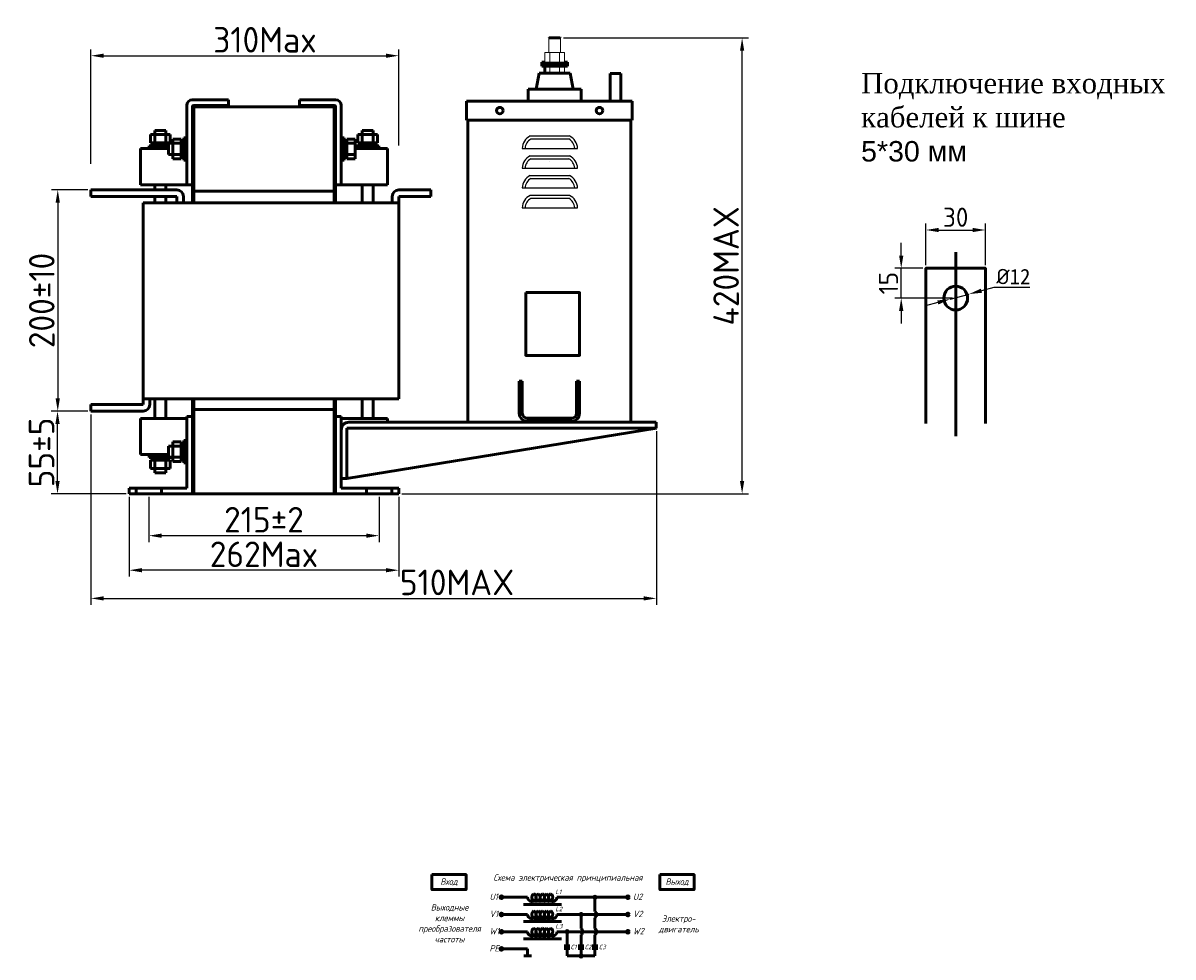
# Model space of a CAD drawing. Header units: millimetres. Extents: x -601 to 778, y 163 to 958.
# Tile 2 of 2: x -123 to 778, y 220 to 951. Entities that reach past the tile are written whole.
import ezdxf

# ---------------------------------------------------------------- set-up
doc = ezdxf.new("R2010")
doc.units = ezdxf.units.MM
doc.linetypes.add('ACAD_ISO02W100', pattern=[15, 12, -3])
doc.layers.get('0').update_dxf_attribs({"lineweight": 50})
doc.styles.add('GOST-2.304_Type-B', font='GOST Common.ttf')
doc.styles.add('GOST-2.304_Type-B_italic', font='GOST Common Italic.ttf')
doc.styles.get("Standard").update_dxf_attribs({"font": 'arial.ttf'})
doc.dimstyles.new('ISO-25', dxfattribs={"dimtxt": 5, "dimasz": 2.5, "dimexe": 1.25, "dimexo": 0.625, "dimtad": 1, "dimtoh": 1, "dimdec": 0, "dimtxsty": 'GOST-2.304_Type-B', "dimcen": 2.5, "dimadec": 0, "dimazin": 0, "dimtfac": 1, "dimtdec": 0, "dimtmove": 0, "dimatfit": 3, "dimfxl": 1, "dimarcsym": 0})

# ---------------------------------------------------------------- blocks, each defined once
blk = doc.blocks.new('Схема')
for points in [[(126.85, -17.74, 1), (128.61, -17.74, 1)], [(115.97, -31.21, 1), (117.72, -31.21, 1)], [(105.05, -44.68, 1), (106.8, -44.68, 1)], [(115.97, -63.61, 1), (117.72, -63.61, 1)]]:
    blk.add_hatch(color=0).paths.add_polyline_path(points)
for p, q in [((74.98, -17.74), (55.53, -17.74)), ((97.97, -17.74), (128.61, -17.74)), ((127.73, -17.74), (152.48, -17.74)), ((127.73, -17.74), (127.73, -28.73)), ((71.66, -23.35), (101.59, -23.35)), ((74.98, -31.21), (55.53, -31.21)), ((97.97, -31.21), (130.42, -31.21)), ((116.85, -31.21), (116.85, -42.2)), ((127.73, -33.69), (127.73, -42.2)), ((130.42, -31.21), (152.48, -31.21)), ((74.98, -44.68), (55.53, -44.68)), ((71.66, -36.81), (101.59, -36.81)), ((97.97, -44.68), (136.56, -44.68)), ((105.93, -44.68), (105.93, -55.73)), ((136.56, -44.68), (152.48, -44.68)), ((71.66, -50.28), (101.59, -50.28)), ((116.85, -47.16), (116.85, -55.73)), ((127.73, -47.16), (127.73, -55.73)), ((74.98, -58.14), (55.53, -58.14)), ((74.98, -58.14), (74.98, -63.61)), ((103.73, -55.73), (108.12, -55.73)), ((103.73, -57.8), (108.12, -57.8)), ((105.93, -57.8), (105.93, -63.61)), ((114.65, -55.73), (119.04, -55.73)), ((114.65, -57.8), (119.04, -57.8)), ((116.85, -63.61), (116.85, -57.8)), ((125.53, -55.73), (129.93, -55.73)), ((125.53, -57.8), (129.93, -57.8)), ((127.73, -63.61), (127.73, -57.8)), ((77.95, -63.61), (72.01, -63.61)), ((105.93, -63.61), (120.07, -63.61)), ((116.85, -63.61), (127.73, -63.61))]:
    blk.add_line(p, q)
for points in [[(0, 0), (26.76, 0), (26.76, -11.69), (0, -11.69)], [(178.58, 0), (205.34, 0), (205.34, -11.69), (178.58, -11.69)]]:
    blk.add_lwpolyline(points, close=True)
for centre in [(54.46, -17.74), (153.56, -17.74), (54.46, -31.21), (153.56, -31.21), (54.46, -44.68), (153.56, -44.68), (54.46, -58.14)]:
    blk.add_circle(centre, 1.08)
at = {"color": 0}
for centre in [(127.73, -17.74), (116.85, -31.21), (105.93, -44.68), (116.85, -63.61)]:
    blk.add_circle(centre, 0.876, dxfattribs=at)
for centre, radius, start, end in [((78.26, -17.74), 3.28, 180, 60), ((81.54, -17.74), 3.28, 120, 60), ((84.83, -17.74), 3.28, 120, 60), ((88.11, -17.74), 3.28, 120, 60), ((91.4, -17.74), 3.28, 120, 60), ((94.68, -17.74), 3.28, 120, 0), ((78.26, -31.21), 3.28, 180, 60), ((81.54, -31.21), 3.28, 120, 60), ((84.83, -31.21), 3.28, 120, 60), ((88.11, -31.21), 3.28, 120, 60), ((91.4, -31.21), 3.28, 120, 60), ((94.68, -31.21), 3.28, 120, 0), ((125.73, -31.21), 3.19, 308.94144, 51.05856), ((78.26, -44.68), 3.28, 180, 60), ((81.54, -44.68), 3.28, 120, 60), ((84.83, -44.68), 3.28, 120, 60), ((88.11, -44.68), 3.28, 120, 60), ((91.4, -44.68), 3.28, 120, 60), ((94.68, -44.68), 3.28, 120, 0), ((114.84, -44.68), 3.19, 308.94144, 51.05856), ((125.73, -44.68), 3.19, 308.94144, 51.05856)]:
    blk.add_arc(centre, radius, start, end)
at = {"style": 'GOST-2.304_Type-B_italic'}
for s, insert, char_height, width, attachment_point in [('Схема электрическая принципиальная', (106.53, -2.96), 5, 143.4834, 5), ('Вход', (13.38, -5.84), 5, 26.7633, 5), ('Выход', (191.96, -5.84), 5, 26.7633, 5), ('U1', (45.18, -14.79), 5, 144.0546, 1), ('L1', (96.71, -11.66), 3.5, 76.8291, 1), ('U2', (157.44, -14.79), 5, 144.0546, 1), ('Выходные\\Pклеммы\\Pпреобразователя\\Pчастоты', (13.88, -38.1), 5, 26.7633, 5), ('L2', (96.71, -25.13), 3.5, 76.8291, 1), ('V1', (45.18, -28.26), 5, 144.0546, 1), ('V2', (157.44, -28.26), 5, 144.0546, 1), ('Электро-\\Pдвигатель', (193.3, -38.93), 5, 17.1809, 5), ('W1', (45.18, -41.72), 5, 144.0546, 1), ('L3', (96.71, -38.59), 3.5, 76.8291, 1), ('W2', (157.44, -41.72), 5, 144.0546, 1), ('PE', (45.18, -55.19), 5, 144.0546, 1), ('C1', (108.57, -54.89), 3.5, 76.8291, 1), ('C2', (119.64, -54.89), 3.5, 76.8291, 1), ('C3', (130.7, -54.89), 3.5, 76.8291, 1)]:
    blk.add_mtext(s, dxfattribs=dict(at, insert=insert, char_height=char_height, width=width, attachment_point=attachment_point))
blk = doc.blocks.new('*D19')
at = {"color": 0, "lineweight": -2, "transparency": 16777216}
for p, q in [((584.32, 761.63), (584.32, 794.11)), ((630.98, 761.63), (630.98, 794.11)), ((594.32, 789.11), (620.98, 789.11))]:
    blk.add_line(p, q, dxfattribs=at)
at = {"color": 0, "transparency": 16777216}
for points in [[(594.32, 790.78), (594.32, 787.45), (584.32, 789.11)], [(620.98, 790.78), (620.98, 787.45), (630.98, 789.11)]]:
    blk.add_solid(points, dxfattribs=at)
at = {"layer": 'Defpoints', "color": 0, "transparency": 16777216}
for p in [(630.98, 789.11), (584.32, 759.13), (630.98, 759.13)]:
    blk.add_point(p, dxfattribs=at)
at = {"color": 0, "transparency": 16777216, "insert": (607.65, 799.11), "char_height": 20, "attachment_point": 5, "style": 'GOST-2.304_Type-B'}
blk.add_mtext('{\\H0.75x;30}', dxfattribs=at)
blk = doc.blocks.new('*D20')
at = {"color": 0, "lineweight": -2, "transparency": 16777216}
for p, q in [((565, 769.13), (565, 779.13)), ((581.82, 759.13), (560, 759.13)), ((565, 735.8), (565, 759.13)), ((605.15, 735.8), (560, 735.8)), ((565, 725.8), (565, 715.8))]:
    blk.add_line(p, q, dxfattribs=at)
at = {"color": 0, "transparency": 16777216}
for points in [[(563.33, 769.13), (566.67, 769.13), (565, 759.13)], [(563.33, 725.8), (566.67, 725.8), (565, 735.8)]]:
    blk.add_solid(points, dxfattribs=at)
at = {"layer": 'Defpoints', "color": 0, "transparency": 16777216}
for p in [(565, 759.13), (584.32, 759.13), (607.65, 735.8)]:
    blk.add_point(p, dxfattribs=at)
at = {"color": 0, "transparency": 16777216, "insert": (555, 747.46), "char_height": 20, "attachment_point": 5, "rotation": 90, "style": 'GOST-2.304_Type-B'}
blk.add_mtext('{\\H0.75x;15}', dxfattribs=at)
blk = doc.blocks.new('*D21')
at = {"color": 0, "lineweight": -2, "transparency": 16777216}
for p, q in [((603.27, 734.95), (618.17, 738.96)), ((637.48, 744.17), (627.82, 741.56)), ((665.67, 744.17), (637.48, 744.17)), ((593.62, 732.35), (583.96, 729.74))]:
    blk.add_line(p, q, dxfattribs=at)
at = {"color": 0, "transparency": 16777216}
for points in [[(627.39, 743.17), (628.25, 739.96), (618.17, 738.96)], [(593.19, 733.96), (594.05, 730.74), (603.27, 734.95)]]:
    blk.add_solid(points, dxfattribs=at)
at = {"layer": 'Defpoints', "color": 0, "transparency": 16777216}
for p in [(618.17, 738.96), (603.27, 734.95)]:
    blk.add_point(p, dxfattribs=at)
at = {"color": 0, "lineweight": 0, "transparency": 16777216, "insert": (652.82, 752.67), "char_height": 20, "attachment_point": 5, "style": 'GOST-2.304_Type-B'}
blk.add_mtext('{\\fISOCPEUR|b0|i0|c0|p34;\\H0.6x;%%C\\fSimSun|b0|i0|c134|p2;12}', dxfattribs=at)
blk = doc.blocks.new('*D55')
at = {"color": 0, "lineweight": -2, "transparency": 16777216}
for p, q in [((-24.09, 580.05), (-24.09, 544.75)), ((156.21, 580.05), (156.21, 544.75)), ((146.21, 549.75), (-14.09, 549.75))]:
    blk.add_line(p, q, dxfattribs=at)
at = {"color": 0, "transparency": 16777216}
for points in [[(-14.09, 551.41), (-14.09, 548.08), (-24.09, 549.75)], [(146.21, 551.41), (146.21, 548.08), (156.21, 549.75)]]:
    blk.add_solid(points, dxfattribs=at)
at = {"layer": 'Defpoints', "color": 0, "transparency": 16777216}
for p in [(-24.09, 582.55), (156.21, 582.55), (-24.09, 549.75)]:
    blk.add_point(p, dxfattribs=at)
at = {"color": 0, "transparency": 16777216, "insert": (66.06, 562.25), "char_height": 20, "attachment_point": 5, "style": 'GOST-2.304_Type-B'}
blk.add_mtext('215%%P2', dxfattribs=at)
blk = doc.blocks.new('*D50')
at = {"color": 0, "lineweight": -2, "transparency": 16777216}
for p, q in [((-69.45, 840.81), (-69.45, 930.58)), ((171.6, 855.35), (171.6, 930.58)), ((-59.45, 925.58), (161.6, 925.58))]:
    blk.add_line(p, q, dxfattribs=at)
at = {"color": 0, "transparency": 16777216}
for points in [[(-59.45, 927.25), (-59.45, 923.92), (-69.45, 925.58)], [(161.6, 927.25), (161.6, 923.92), (171.6, 925.58)]]:
    blk.add_solid(points, dxfattribs=at)
at = {"layer": 'Defpoints', "color": 0, "transparency": 16777216}
for p in [(171.6, 925.58), (171.6, 852.85), (-69.45, 838.31)]:
    blk.add_point(p, dxfattribs=at)
at = {"color": 0, "transparency": 16777216, "insert": (66.83, 938.08), "char_height": 20, "attachment_point": 5, "style": 'GOST-2.304_Type-B'}
blk.add_mtext('310Max', dxfattribs=at)
blk = doc.blocks.new('*D54')
at = {"color": 0, "lineweight": -2, "transparency": 16777216}
for p, q in [((-39.48, 580.05), (-39.48, 517.69)), ((171.6, 580.05), (171.6, 517.69)), ((161.6, 522.69), (-29.48, 522.69))]:
    blk.add_line(p, q, dxfattribs=at)
at = {"color": 0, "transparency": 16777216}
for points in [[(-29.48, 524.36), (-29.48, 521.03), (-39.48, 522.69)], [(161.6, 524.36), (161.6, 521.03), (171.6, 522.69)]]:
    blk.add_solid(points, dxfattribs=at)
at = {"layer": 'Defpoints', "color": 0, "transparency": 16777216}
for p in [(-39.48, 582.55), (171.6, 582.55), (-39.48, 522.69)]:
    blk.add_point(p, dxfattribs=at)
at = {"color": 0, "transparency": 16777216, "insert": (66.06, 535.19), "char_height": 20, "attachment_point": 5, "style": 'GOST-2.304_Type-B'}
blk.add_mtext('262Max', dxfattribs=at)
blk = doc.blocks.new('*D51')
at = {"color": 0, "lineweight": -2, "transparency": 16777216}
for p, q in [((-71.95, 820.56), (-100.43, 820.56)), ((-95.43, 810.56), (-95.43, 657.26)), ((-71.95, 647.26), (-100.43, 647.26))]:
    blk.add_line(p, q, dxfattribs=at)
at = {"color": 0, "transparency": 16777216}
for points in [[(-97.1, 810.56), (-93.76, 810.56), (-95.43, 820.56)], [(-97.1, 657.26), (-93.76, 657.26), (-95.43, 647.26)]]:
    blk.add_solid(points, dxfattribs=at)
at = {"layer": 'Defpoints', "color": 0, "transparency": 16777216}
for p in [(-69.45, 820.56), (-95.43, 647.26), (-69.45, 647.26)]:
    blk.add_point(p, dxfattribs=at)
at = {"color": 0, "transparency": 16777216, "insert": (-107.93, 733.91), "char_height": 20, "attachment_point": 5, "rotation": 90, "style": 'GOST-2.304_Type-B'}
blk.add_mtext('200±10', dxfattribs=at)
blk = doc.blocks.new('*D52')
at = {"color": 0, "lineweight": -2, "transparency": 16777216}
for p, q in [((-71.95, 647.26), (-100.6, 647.26)), ((-95.6, 592.55), (-95.6, 637.26)), ((-41.98, 582.55), (-100.6, 582.55))]:
    blk.add_line(p, q, dxfattribs=at)
at = {"color": 0, "transparency": 16777216}
for points in [[(-97.27, 637.26), (-93.93, 637.26), (-95.6, 647.26)], [(-97.27, 592.55), (-93.93, 592.55), (-95.6, 582.55)]]:
    blk.add_solid(points, dxfattribs=at)
at = {"layer": 'Defpoints', "color": 0, "transparency": 16777216}
for p in [(-95.6, 647.26), (-69.45, 647.26), (-39.48, 582.55)]:
    blk.add_point(p, dxfattribs=at)
at = {"color": 0, "transparency": 16777216, "insert": (-108.1, 614.9), "char_height": 20, "attachment_point": 5, "rotation": 90, "style": 'GOST-2.304_Type-B'}
blk.add_mtext('55±5', dxfattribs=at)
blk = doc.blocks.new('*D56')
at = {"color": 0, "lineweight": -2, "transparency": 16777216}
for p, q in [((300.56, 939.54), (445.42, 939.54)), ((440.42, 592.55), (440.42, 929.54)), ((174.1, 582.55), (445.42, 582.55))]:
    blk.add_line(p, q, dxfattribs=at)
at = {"color": 0, "transparency": 16777216}
for points in [[(438.75, 929.54), (442.09, 929.54), (440.42, 939.54)], [(438.75, 592.55), (442.09, 592.55), (440.42, 582.55)]]:
    blk.add_solid(points, dxfattribs=at)
at = {"layer": 'Defpoints', "color": 0, "transparency": 16777216}
for p in [(298.06, 939.54), (440.42, 939.54), (171.6, 582.55)]:
    blk.add_point(p, dxfattribs=at)
at = {"color": 0, "transparency": 16777216, "insert": (427.92, 761.04), "char_height": 20, "attachment_point": 5, "rotation": 90, "style": 'GOST-2.304_Type-B'}
blk.add_mtext('420MAX', dxfattribs=at)
blk = doc.blocks.new('*D53')
at = {"color": 0, "lineweight": -2, "transparency": 16777216}
for p, q in [((-69.45, 644.76), (-69.45, 495.63)), ((373.29, 631.52), (373.29, 495.63)), ((-59.45, 500.63), (363.29, 500.63))]:
    blk.add_line(p, q, dxfattribs=at)
at = {"color": 0, "transparency": 16777216}
for points in [[(-59.45, 502.3), (-59.45, 498.96), (-69.45, 500.63)], [(363.29, 502.3), (363.29, 498.96), (373.29, 500.63)]]:
    blk.add_solid(points, dxfattribs=at)
at = {"layer": 'Defpoints', "color": 0, "transparency": 16777216}
for p in [(-69.45, 647.26), (373.29, 634.02), (373.29, 500.63)]:
    blk.add_point(p, dxfattribs=at)
at = {"color": 0, "transparency": 16777216, "insert": (217.22, 513.13), "char_height": 20, "attachment_point": 5, "style": 'GOST-2.304_Type-B'}
blk.add_mtext('510MAX', dxfattribs=at)

msp = doc.modelspace()

# ---------------------------------------------------------------- linework, layer by layer
for p, q in [((289.27, 939.54), (289.03, 939.3)), ((289.27, 939.54), (298.06, 939.54)), ((298.06, 939.54), (298.29, 939.3)), ((285.94, 920.45), (283.61, 920.45)), ((283.61, 920.45), (283.61, 919.01)), ((303.71, 919.01), (283.61, 919.01)), ((283.61, 918.95), (283.61, 917.5)), ((301.38, 920.45), (303.71, 920.45)), ((303.71, 920.45), (303.71, 919.01)), ((303.71, 918.95), (303.71, 917.5)), ((281.41, 911.95), (279.21, 899.38)), ((282.04, 911.95), (281.41, 911.95)), ((282.04, 911.95), (305.29, 911.95)), ((283.61, 917.5), (303.71, 917.5)), ((285.94, 917.31), (285.94, 911.95)), ((305.29, 911.95), (305.92, 911.95)), ((305.92, 911.95), (308.11, 899.38)), ((337.04, 911.69), (337.04, 889.95)), ((337.04, 911.69), (345.53, 911.69)), ((345.53, 911.69), (345.53, 889.95)), ((272.92, 889.95), (272.92, 899.38)), ((272.92, 899.38), (314.4, 899.38)), ((314.4, 889.95), (314.4, 899.38)), ((5.59, 886.68), (5.59, 824.51)), ((5.59, 885.59), (5.59, 825.13)), ((9.95, 891.05), (38.31, 891.05)), ((9.99, 885.59), (122.13, 885.59)), ((9.99, 819.63), (9.99, 885.59)), ((9.99, 885.59), (9.99, 810.38)), ((11.08, 886.68), (38.31, 886.68)), ((11.09, 885.59), (11.09, 810.38)), ((38.31, 886.68), (38.31, 891.05)), ((122.16, 891.05), (93.8, 891.05)), ((93.8, 886.68), (93.8, 891.05)), ((121.03, 886.68), (93.8, 886.68)), ((121.03, 885.59), (121.03, 810.38)), ((122.13, 885.59), (122.13, 810.38)), ((126.52, 886.68), (126.52, 824.51)), ((126.52, 885.59), (126.52, 825.13)), ((225.62, 889.95), (224.64, 889.95)), ((224.64, 889.95), (224.64, 875.23)), ((224.64, 889.95), (244.28, 889.95)), ((225.62, 889.95), (353.26, 889.95)), ((266.78, 889.95), (312.11, 889.95)), ((268.23, 889.95), (310.65, 889.95)), ((272.92, 889.95), (314.4, 889.95)), ((325.97, 889.95), (341.29, 889.95)), ((353.26, 889.95), (333.63, 889.95)), ((337.04, 889.95), (345.53, 889.95)), ((353.26, 889.95), (354.25, 889.95)), ((354.25, 889.95), (354.25, 875.23)), ((224.64, 875.23), (225.62, 875.23)), ((225.13, 875.23), (354.25, 875.23)), ((225.62, 875.23), (354.25, 875.23)), ((225.62, 638.55), (225.62, 875.23)), ((289.93, 875.23), (250.66, 875.23)), ((353.37, 638.55), (353.37, 875.23)), ((-10.72, 867.14), (-19.52, 867.14)), ((-19.52, 867.14), (-19.52, 863.85)), ((-10.72, 863.85), (-10.72, 867.14)), ((142.83, 863.85), (142.83, 867.14)), ((142.83, 867.14), (151.63, 867.14)), ((151.63, 867.14), (151.63, 863.85)), ((-22.81, 863.85), (-19.52, 863.85)), ((-22.81, 863.85), (-22.81, 863.85)), ((-22.81, 863.85), (-22.81, 857.25)), ((-7.42, 857.25), (-22.81, 857.25)), ((-19.52, 863.85), (-19.52, 857.25)), ((-19.52, 863.85), (-10.72, 863.85)), ((-7.42, 863.85), (-10.72, 863.85)), ((-10.72, 863.85), (-10.72, 857.25)), ((-5.4, 857.01), (-8.7, 857.01)), ((-8.7, 857.01), (-8.7, 848.21)), ((-7.42, 863.85), (-7.42, 857.25)), ((-5.4, 860.31), (-5.4, 857.01)), ((-5.4, 860.31), (1.19, 860.31)), ((-5.4, 857.01), (1.19, 857.01)), ((-5.4, 848.21), (-5.4, 857.01)), ((1.19, 860.31), (1.19, 844.91)), ((3.39, 861.41), (4.49, 861.41)), ((3.39, 861.41), (3.39, 843.82)), ((4.49, 861.41), (4.49, 843.82)), ((4.49, 861.41), (5.59, 861.41)), ((5.59, 861.41), (5.59, 843.82)), ((127.62, 861.41), (126.52, 861.41)), ((126.52, 861.41), (126.52, 843.82)), ((128.72, 861.41), (127.62, 861.41)), ((127.62, 861.41), (127.62, 843.82)), ((128.72, 861.41), (128.72, 843.82)), ((137.52, 860.31), (130.92, 860.31)), ((130.92, 860.31), (130.92, 844.91)), ((137.52, 857.01), (130.92, 857.01)), ((137.52, 860.31), (137.52, 857.01)), ((137.52, 848.21), (137.52, 857.01)), ((139.54, 863.85), (142.83, 863.85)), ((139.54, 863.85), (139.54, 857.25)), ((139.54, 857.25), (154.93, 857.25)), ((142.83, 863.85), (142.83, 857.25)), ((151.63, 863.85), (142.83, 863.85)), ((154.93, 863.85), (151.63, 863.85)), ((151.63, 863.85), (151.63, 857.25)), ((154.93, 863.85), (154.93, 863.85)), ((154.93, 863.85), (154.93, 857.25)), ((-30.72, 852.85), (-8.7, 852.85)), ((-30.72, 852.85), (-30.72, 824.51)), ((-23.91, 853.95), (-23.91, 855.05)), ((-8.7, 855.05), (-23.91, 855.05)), ((-8.7, 853.95), (-23.91, 853.95)), ((-23.91, 852.85), (-23.91, 853.95)), ((-8.7, 852.85), (-23.91, 852.85)), ((-8.7, 848.21), (-5.4, 848.21)), ((-5.4, 844.91), (-5.4, 848.21)), ((-5.4, 848.21), (1.19, 848.21)), ((137.52, 848.21), (130.92, 848.21)), ((137.52, 852.85), (156.03, 852.85)), ((137.52, 844.91), (137.52, 848.21)), ((138.44, 855.05), (138.44, 853.95)), ((138.44, 855.05), (156.03, 855.05)), ((138.44, 853.95), (156.03, 853.95)), ((138.44, 853.95), (138.44, 852.85)), ((162.84, 852.85), (140.82, 852.85)), ((156.03, 853.95), (156.03, 855.05)), ((156.03, 852.85), (156.03, 853.95)), ((162.84, 852.85), (162.84, 824.51)), ((-5.4, 844.91), (-5.4, 844.91)), ((-5.4, 844.91), (1.19, 844.91)), ((4.49, 843.82), (3.39, 843.82)), ((5.59, 843.82), (4.49, 843.82)), ((126.52, 843.82), (127.62, 843.82)), ((127.62, 843.82), (128.72, 843.82)), ((137.52, 844.91), (130.92, 844.91)), ((137.52, 844.91), (137.52, 844.91)), ((-2.17, 820.56), (-69.45, 820.56)), ((-69.45, 820.56), (-69.45, 815.47)), ((-30.72, 824.51), (9.99, 824.51)), ((-19.52, 824.51), (-19.52, 820.56)), ((-10.72, 824.51), (-10.72, 820.56)), ((121.03, 819.63), (11.09, 819.63)), ((162.84, 824.51), (122.13, 824.51)), ((142.83, 824.51), (142.83, 810.38)), ((151.63, 824.51), (151.63, 810.38)), ((171.6, 820.56), (196.59, 820.56)), ((196.59, 820.56), (196.59, 815.47)), ((-69.45, 815.47), (-2.17, 815.47)), ((-19.52, 815.47), (-19.52, 810.38)), ((-10.72, 815.47), (-10.72, 810.38)), ((-2.17, 815.47), (-2.17, 810.38)), ((2.92, 810.38), (2.92, 815.47)), ((166.51, 810.38), (166.51, 815.47)), ((171.6, 815.47), (171.6, 810.38)), ((196.59, 815.47), (171.6, 815.47)), ((-28.49, 810.38), (-28.49, 656.92)), ((171.6, 810.38), (-28.49, 810.38)), ((171.6, 656.92), (171.6, 810.38)), ((607.65, 771.64), (607.65, 627.78)), ((-28.49, 657.44), (-28.49, 652.35)), ((-28.49, 652.35), (-69.45, 652.35)), ((-69.45, 652.35), (-69.45, 647.26)), ((-28.49, 656.92), (171.6, 656.92)), ((-23.4, 652.35), (-23.4, 656.92)), ((-19.52, 641.55), (-19.52, 656.92)), ((-10.72, 641.55), (-10.72, 656.92)), ((9.99, 656.92), (9.99, 582.55)), ((9.99, 648.51), (9.99, 582.55)), ((11.09, 656.92), (11.09, 582.55)), ((11.09, 648.51), (121.03, 648.51)), ((121.03, 656.92), (121.03, 582.55)), ((122.13, 656.92), (122.13, 582.55)), ((122.13, 582.55), (122.13, 648.51)), ((142.83, 641.55), (142.83, 656.92)), ((151.63, 641.55), (151.63, 656.92)), ((-69.45, 647.26), (-28.49, 647.26)), ((-30.72, 641.55), (5.59, 641.55)), ((-30.72, 613.21), (-30.72, 641.55)), ((5.59, 586.94), (5.59, 643.01)), ((5.59, 643.01), (9.99, 643.01)), ((122.13, 643.01), (122.13, 582.55)), ((126.52, 643.01), (122.13, 643.01)), ((162.84, 641.55), (126.52, 641.55)), ((162.84, 638.55), (162.84, 641.55)), ((126.52, 586.94), (126.52, 632.49)), ((131.05, 634.02), (373.29, 634.02)), ((131.05, 594.61), (373.29, 634.02)), ((289.66, 638.55), (132.58, 638.55)), ((353.37, 638.55), (225.62, 638.55)), ((230.59, 638.55), (315.66, 638.55)), ((230.59, 638.55), (315.66, 638.55)), ((353.37, 638.55), (373.11, 638.55)), ((373.11, 638.55), (373.11, 634.02)), ((-5.4, 623.22), (-5.4, 619.93)), ((-5.4, 623.22), (-5.4, 623.22)), ((-5.4, 623.22), (1.19, 623.22)), ((1.19, 607.83), (1.19, 623.22)), ((4.49, 624.32), (3.39, 624.32)), ((3.39, 606.73), (3.39, 624.32)), ((4.49, 606.73), (4.49, 624.32)), ((5.59, 624.32), (4.49, 624.32)), ((5.59, 606.73), (5.59, 624.32)), ((-30.72, 613.21), (-8.7, 613.21)), ((-8.7, 613.21), (-23.91, 613.21)), ((-23.91, 613.21), (-23.91, 612.11)), ((-8.7, 611.13), (-8.7, 619.93)), ((-8.7, 619.93), (-5.4, 619.93)), ((-5.4, 619.93), (1.19, 619.93)), ((-5.4, 619.93), (-5.4, 611.13)), ((-8.7, 612.11), (-23.91, 612.11)), ((-23.91, 612.11), (-23.91, 611.01)), ((-6.32, 611.01), (-23.91, 611.01)), ((-22.81, 602.22), (-22.81, 608.81)), ((-7.42, 608.81), (-22.81, 608.81)), ((-19.52, 602.22), (-19.52, 608.81)), ((-10.72, 602.22), (-10.72, 608.81)), ((-5.4, 611.13), (-8.7, 611.13)), ((-7.42, 602.22), (-7.42, 608.81)), ((-6.32, 611.01), (-6.32, 611.13)), ((-5.4, 607.83), (-5.4, 611.13)), ((-5.4, 611.13), (1.19, 611.13)), ((-5.4, 607.83), (1.19, 607.83)), ((3.39, 606.73), (4.49, 606.73)), ((4.49, 606.73), (5.59, 606.73)), ((-22.81, 602.22), (-19.52, 602.22)), ((-22.81, 602.22), (-22.81, 602.22)), ((-19.52, 598.92), (-19.52, 602.22)), ((-19.52, 602.22), (-10.72, 602.22)), ((-10.72, 598.92), (-19.52, 598.92)), ((-7.42, 602.22), (-10.72, 602.22)), ((-10.72, 602.22), (-10.72, 598.92)), ((-39.48, 582.55), (-39.48, 586.94)), ((-39.48, 582.55), (-39.48, 586.94)), ((-39.48, 586.94), (5.59, 586.94)), ((-33.99, 582.55), (-33.99, 586.94)), ((-14.2, 582.55), (-14.2, 586.94)), ((171.6, 586.94), (126.52, 586.94)), ((146.31, 582.55), (146.31, 586.94)), ((166.1, 582.55), (166.1, 586.94)), ((171.6, 582.55), (171.6, 586.94)), ((171.6, 582.55), (171.6, 586.94)), ((9.99, 582.55), (-39.48, 582.55)), ((-33.99, 582.55), (-14.2, 582.55)), ((9.99, 582.55), (122.13, 582.55)), ((122.13, 582.55), (171.6, 582.55)), ((146.31, 582.55), (166.1, 582.55))]:
    msp.add_line(p, q)
at = {"lineweight": 15}
for p, q in [((289.03, 939.3), (293.66, 939.3)), ((289.03, 928.22), (289.04, 939.3)), ((298.29, 939.3), (293.66, 939.3)), ((298.29, 928.22), (298.29, 939.3)), ((285.94, 920.45), (285.94, 928.03)), ((299.45, 928.22), (287.87, 928.22)), ((289.8, 920.65), (289.8, 928.03)), ((293.66, 928.22), (298.25, 928.22)), ((293.66, 928.22), (299.84, 928.22)), ((293.66, 928.22), (298.29, 928.22)), ((293.66, 928.22), (298.29, 928.22)), ((297.52, 920.65), (297.52, 928.03)), ((301.38, 920.45), (301.38, 928.03)), ((301.38, 920.45), (301.38, 928.03)), ((283.61, 920.45), (303.71, 920.45)), ((283.61, 918.95), (303.71, 918.95)), ((293.66, 920.45), (285.94, 920.45)), ((289.8, 920.45), (285.94, 920.45)), ((293.66, 920.45), (289.8, 920.45)), ((293.66, 920.45), (301.38, 920.45)), ((293.66, 920.45), (297.52, 920.45)), ((301.38, 920.45), (297.52, 920.45)), ((301.38, 920.45), (301.38, 924.31)), ((301.38, 920.45), (301.38, 922.77)), ((301.38, 920.45), (301.38, 921.22)), ((301.38, 920.45), (301.38, 920.84)), ((301.38, 920.45), (301.38, 920.65)), ((289.8, 911.95), (289.8, 917.31)), ((297.52, 911.95), (297.52, 917.31)), ((301.38, 911.95), (301.38, 917.31)), ((301.38, 911.95), (301.38, 917.31))]:
    msp.add_line(p, q, dxfattribs=at)
at = {"lineweight": 25}
for p, q in [((274.41, 862.73), (305.39, 862.73)), ((275.03, 860.42), (304.78, 860.42)), ((268.17, 853.02), (311.64, 853.02)), ((274.41, 847.24), (305.39, 847.24)), ((268.17, 837.53), (311.64, 837.53)), ((275.03, 844.93), (304.78, 844.93)), ((289.9, 842.77), (289.9, 842.77)), ((274.41, 831.75), (305.39, 831.75)), ((275.03, 829.44), (304.78, 829.44)), ((268.17, 822.04), (311.64, 822.04)), ((274.41, 816.26), (305.39, 816.26)), ((275.03, 813.95), (304.78, 813.95)), ((268.17, 806.55), (311.64, 806.55))]:
    msp.add_line(p, q, dxfattribs=at)
at = {"color": 0}
for p, q in [((265.96, 645.58), (265.96, 670.72)), ((265.96, 670.72), (265.96, 662.87)), ((265.96, 670.72), (268.32, 670.72)), ((268.32, 670.72), (268.32, 645.58)), ((310.74, 645.58), (310.74, 670.72)), ((310.74, 670.72), (310.74, 662.87)), ((310.74, 670.72), (310.74, 662.87)), ((310.74, 670.72), (313.09, 670.72)), ((313.09, 670.72), (313.09, 645.58)), ((265.96, 662.87), (268.32, 662.87)), ((310.74, 662.87), (313.09, 662.87)), ((272.25, 641.66), (306.81, 641.66)), ((289.53, 641.66), (283.25, 641.66)), ((289.53, 641.66), (283.25, 641.66)), ((289.53, 641.66), (295.81, 641.66)), ((306.81, 639.3), (272.25, 639.3))]:
    msp.add_line(p, q, dxfattribs=at)
at = {"color": 0, "linetype": 'ACAD_ISO02W100', "ltscale": 0.09}
for p, q in [((283.25, 641.66), (283.25, 639.3)), ((295.81, 641.66), (295.81, 639.3))]:
    msp.add_line(p, q, dxfattribs=at)
for points in [[(-8.52, 857.01), (-8.52, 857.25), (-21.71, 857.25), (-21.71, 855.05), (-8.7, 855.05)], [(584.32, 637.64), (584.32, 759.13), (630.98, 759.13), (630.98, 637.64)], [(131.05, 634.02), (131.05, 594.61), (126.52, 594.61), (126.52, 643.01)]]:
    msp.add_lwpolyline(points)
for points in [[(1.19, 846.01), (3.39, 846.01), (3.39, 859.21), (1.19, 859.21)], [(130.92, 846.01), (128.72, 846.01), (128.72, 859.21), (130.92, 859.21)], [(153.83, 857.25), (153.83, 855.05), (140.64, 855.05), (140.64, 857.25)], [(270.99, 740.12), (313.13, 740.12), (313.13, 690.91), (270.99, 690.91)], [(1.19, 622.12), (3.39, 622.12), (3.39, 608.93), (1.19, 608.93)], [(-21.71, 608.81), (-21.71, 611.01), (-8.52, 611.01), (-8.52, 608.81)]]:
    msp.add_lwpolyline(points, close=True)
for centre, radius in [((250.66, 882.59), 2.55), ((328.72, 882.59), 2.55), ((607.65, 735.8), 9.33)]:
    msp.add_circle(centre, radius)
at = {"lineweight": 15}
for centre, radius, start, end in [((287.87, 918.47), 9.75, 78.57881, 101.42119), ((293.66, 889.52), 38.71, 84.27519, 95.72481), ((299.45, 918.47), 9.75, 78.57881, 101.42119), ((287.87, 930.2), 9.75, 258.57881, 281.42119), ((293.66, 959.16), 38.71, 264.27519, 275.72481), ((299.45, 930.2), 9.75, 258.57881, 281.42119), ((287.87, 907.75), 9.75, 78.57881, 101.42119), ((293.66, 878.8), 38.71, 84.27519, 95.72481), ((299.45, 907.75), 9.75, 78.57881, 101.42119)]:
    msp.add_arc(centre, radius, start, end, dxfattribs=at)
for centre, radius, start, end in [((9.95, 886.68), 4.36, 90, 180), ((11.08, 885.59), 1.09, 90, 180), ((121.03, 885.59), 1.09, 360, 90), ((122.16, 886.68), 4.36, 0, 90), ((-2.17, 815.47), 5.09, 0, 90), ((171.6, 815.47), 5.09, 90, 180), ((-28.49, 652.35), 5.09, 270, 0), ((132.58, 632.49), 6.06, 90, 180)]:
    msp.add_arc(centre, radius, start, end)
at = {"lineweight": 25}
for centre, radius, start, end in [((280, 852.28), 11.85, 118.12466, 176.40489), ((280, 852.28), 9.54, 121.42622, 175.53214), ((299.81, 852.28), 9.54, 4.46786, 58.57378), ((299.81, 852.28), 11.85, 3.59511, 61.87534), ((280, 836.79), 11.85, 118.12466, 176.40489), ((299.81, 836.79), 11.85, 3.59511, 61.87534), ((280, 836.79), 9.54, 121.42622, 175.53214), ((299.81, 836.79), 9.54, 4.46786, 58.57378), ((280, 821.3), 11.85, 118.12466, 176.40489), ((280, 821.3), 9.54, 121.42622, 175.53214), ((299.81, 821.3), 9.54, 4.46786, 58.57378), ((299.81, 821.3), 11.85, 3.59511, 61.87534), ((280, 805.8), 11.85, 118.12466, 176.40489), ((280, 805.8), 9.54, 121.42622, 175.53214), ((299.81, 805.8), 9.54, 4.46786, 58.57378), ((299.81, 805.8), 11.85, 3.59511, 61.87534)]:
    msp.add_arc(centre, radius, start, end, dxfattribs=at)
at = {"color": 0}
for centre, radius, start, end in [((272.25, 645.58), 6.28, 180, 270), ((272.25, 645.58), 3.93, 180, 270), ((306.81, 645.58), 3.93, 270, 0), ((306.81, 645.58), 6.28, 270, 0)]:
    msp.add_arc(centre, radius, start, end, dxfattribs=at)

# ---------------------------------------------------------------- block references
msp.add_blockref('Схема', (197.49, 284.3))

# ---------------------------------------------------------------- texts
at = {"insert": (533.56, 912.1), "char_height": 24, "width": 292.2015, "attachment_point": 1}
msp.add_mtext('{\\fTimes New Roman|b0|i0|c204|p18;\\H0.6667x;Подключение входных кабелей к шине}\\P{\\H0.6667x;5*30 мм}', dxfattribs=at)

# ---------------------------------------------------------------- dimensions: what is measured, and where the dimension line sits
for base, p1, p2, text, picture, middle in [((171.6, 925.58), (-69.45, 838.31), (171.6, 852.85), '310Max', '*D50', (66.83, 925.58)), ((373.29, 500.63), (-69.45, 647.26), (373.29, 634.02), '510MAX', '*D53', (217.22, 500.63)), ((-24.09, 549.75), (156.21, 582.55), (-24.09, 582.55), '215%%P2', '*D55', (66.06, 549.75))]:
    dim = msp.add_linear_dim(base=base, p1=p1, p2=p2, text=text, dimstyle='ISO-25')
    dim.commit()
    dim.dimension.update_dxf_attribs({"geometry": picture, "text_midpoint": middle, "dimtype": 160})
for base, p1, p2, text, picture, middle in [((440.42, 939.54), (171.6, 582.55), (298.06, 939.54), '420MAX', '*D56', (427.92, 761.04)), ((-95.43, 647.26), (-69.45, 820.56), (-69.45, 647.26), '200±10', '*D51', (-107.93, 733.91)), ((565, 759.13), (607.65, 735.8), (584.32, 759.13), '{\\H0.75x;15}', '*D20', (555, 747.46))]:
    dim = msp.add_linear_dim(base=base, p1=p1, p2=p2, angle=90, text=text, dimstyle='ISO-25')
    dim.commit()
    dim.dimension.update_dxf_attribs({"geometry": picture, "text_midpoint": middle})
for base, p1, p2, text, picture, middle in [((630.98, 789.11), (584.32, 759.13), (630.98, 759.13), '{\\H0.75x;30}', '*D19', (607.65, 799.11)), ((-39.48, 522.69), (171.6, 582.55), (-39.48, 582.55), '262Max', '*D54', (66.06, 535.19))]:
    dim = msp.add_linear_dim(base=base, p1=p1, p2=p2, text=text, dimstyle='ISO-25')
    dim.commit()
    dim.dimension.update_dxf_attribs({"geometry": picture, "text_midpoint": middle})
at = {"lineweight": 0}
dim = msp.add_diameter_dim_2p(p1=(603.27, 734.95), p2=(618.17, 738.96), text='{\\fISOCPEUR|b0|i0|c0|p34;\\H0.6x;%%C\\fSimSun|b0|i0|c134|p2;12}', dimstyle='ISO-25', dxfattribs=at)
dim.commit()
dim.dimension.update_dxf_attribs({"geometry": '*D21', "text_midpoint": (652.82, 752.67)})
dim = msp.add_linear_dim(base=(-95.6, 647.26), p1=(-39.48, 582.55), p2=(-69.45, 647.26), angle=90, text='55±5', dimstyle='ISO-25')
dim.commit()
dim.dimension.update_dxf_attribs({"geometry": '*D52', "text_midpoint": (-95.6, 614.9), "dimtype": 160})

doc.saveas('drawing.dxf')
